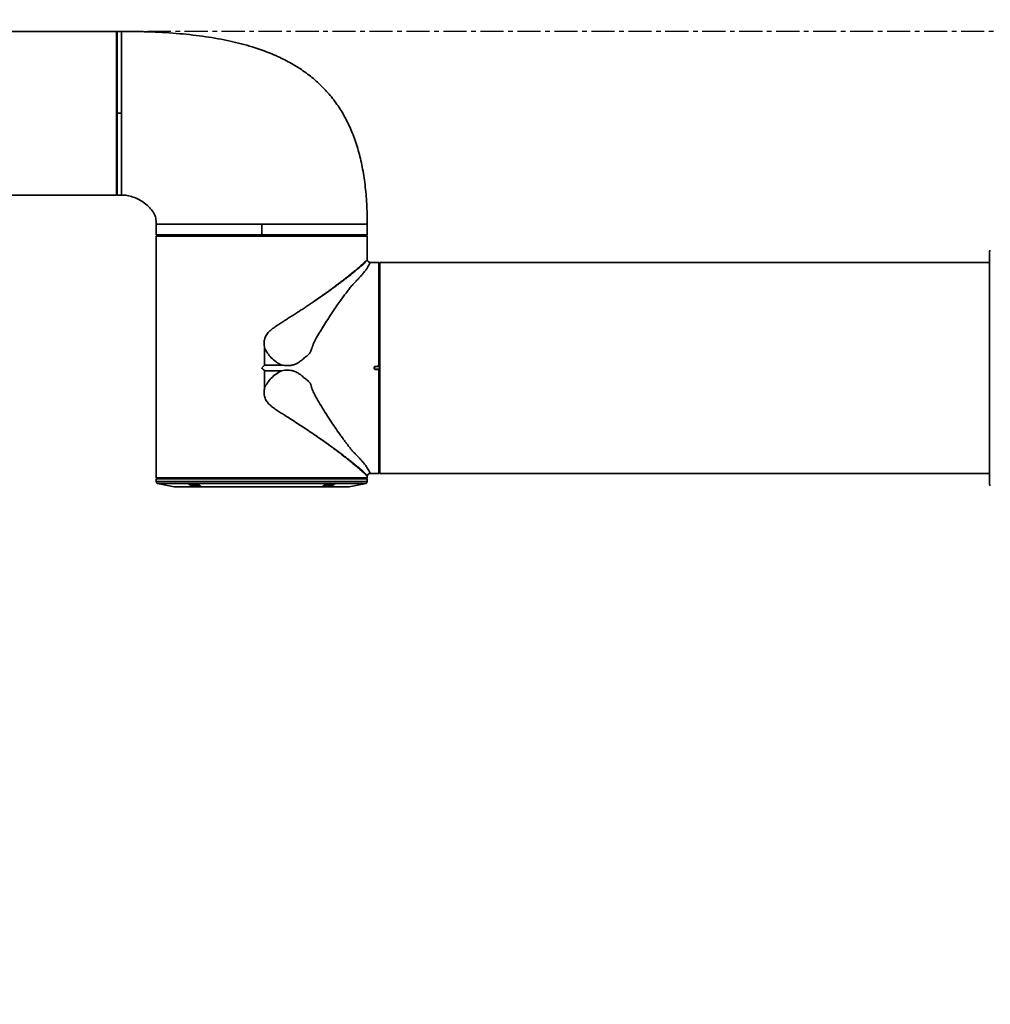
# Model space of a CAD drawing. Header units: millimetres. Extents: x 0 to 420, y 0 to 297.
# Tile 7 of 10: x 259 to 285, y 154 to 181. Entities that reach past the tile are written whole.
import ezdxf

# ---------------------------------------------------------------- set-up
doc = ezdxf.new("R2010")
doc.units = ezdxf.units.MM
doc.linetypes.add('CENTERX2', pattern=[20.32, 12.7, -2.54, 2.54, -2.54])
doc.layers.get('0').update_dxf_attribs({"lineweight": 18})
doc.layers.add('中心线层', color=6, linetype='CENTERX2', lineweight=25)

# ---------------------------------------------------------------- blocks, each defined once
blk = doc.blocks.new('SW_CENTERMARKSYMBOL_5_1')
at = {"layer": '中心线层', "color": 0}
blk.add_line((-1, 0), (-1076.5, 0), dxfattribs=at)
blk = doc.blocks.new('12')
at = {"color": 0, "linetype": 'Continuous', "lineweight": 35}
for p, q in [((-30.04, 0), (-43.345, 0)), ((-30.04, 0), (-30.04, -4.19856)), ((-29.89987, 0), (-30.025, 0)), ((-30.025, -2.25), (-30.025, 0)), ((-29.9, 0), (-29.9, -2.25)), ((-30.025, -0.375), (-30.04, -0.375)), ((-30.025, -2.25), (-29.9, -2.25)), ((-30.025, -4.5), (-30.025, -2.25)), ((-29.9, -2.25), (-29.9, -4.5)), ((-30.04, -3.8738), (-30.025, -3.8738)), ((-30.04, -4.125), (-30.025, -4.125)), ((-30.04, -4.19856), (-30.04, -4.5)), ((-43.345, -4.5), (-30.04, -4.5)), ((-30.025, -4.5), (-29.89987, -4.5)), ((-28.95, -5.29987), (-28.95, -5.46501)), ((-26.05, -5.59), (-26.05, -5.3)), ((-23.15, -5.59), (-23.15, -5.29987)), ((-28.94957, -5.59), (-28.94957, -5.515)), ((-28.92473, -5.60015), (-28.92473, -5.6)), ((-28.92473, -5.6), (-28.8, -5.6)), ((-28.8, -5.59), (-28.8, -5.6)), ((-23.3, -5.6), (-23.3, -5.59)), ((-23.3, -5.6), (-23.17527, -5.6)), ((-23.17527, -5.60015), (-23.17527, -5.6)), ((-28.95, -5.74288), (-28.95, -5.755)), ((-28.95, -5.755), (-28.95, -12.27485)), ((-23.15032, -5.71343), (-23.15032, -5.74288)), ((-23.15, -5.755), (-23.15, -5.75484)), ((-23.15, -6.27588), (-23.15, -5.755)), ((-6.05, -12.44897), (-6.05, -6.05103)), ((-22.83515, -6.35), (-23.07053, -6.35)), ((-22.81015, -6.375), (-22.83515, -6.35)), ((-22.83515, -9.20524), (-22.83515, -6.35)), ((-22.81, -6.375), (-22.81015, -6.375)), ((-22.81015, -6.375), (-22.81015, -9.21065)), ((-22.81, -6.375), (-22.81, -9.21065)), ((-6.05, -6.35), (-22.8, -6.35)), ((-22.8, -12.15), (-22.8, -6.35)), ((-22.8, -6.5), (-22.81, -6.5)), ((-24.59387, -7.40954), (-24.59794, -7.41231)), ((-25.97385, -9.17385), (-25.97385, -8.70235)), ((-25.97385, -9.17385), (-25.50652, -9.17385)), ((-25.50652, -9.32615), (-25.97385, -9.32615)), ((-25.97385, -9.79765), (-25.97385, -9.32615)), ((-22.965, -9.25083), (-22.965, -9.24917)), ((-22.96, -9.25083), (-22.965, -9.25083)), ((-22.96, -9.24917), (-22.96, -9.25083)), ((-22.95509, -9.24917), (-22.96, -9.24917)), ((-22.95509, -9.25083), (-22.96, -9.25083)), ((-22.95509, -9.24917), (-22.95509, -9.25083)), ((-22.92334, -9.21186), (-22.81286, -9.20993)), ((-22.81015, -9.21488), (-22.92334, -9.21686)), ((-22.92334, -9.28314), (-22.81015, -9.28512)), ((-22.81286, -9.29007), (-22.92334, -9.28814)), ((-22.83515, -12.15), (-22.83515, -9.29476)), ((-22.81015, -9.21065), (-22.81015, -9.21488)), ((-22.81, -9.21065), (-22.81015, -9.21065)), ((-22.81015, -9.28512), (-22.81015, -9.21488)), ((-22.81, -9.21488), (-22.81015, -9.21488)), ((-22.81015, -9.28512), (-22.81015, -9.28935)), ((-22.81, -9.28512), (-22.81015, -9.28512)), ((-22.81015, -9.28935), (-22.81015, -12.125)), ((-22.81, -9.28935), (-22.81015, -9.28935)), ((-22.81, -9.21065), (-22.81, -9.21488)), ((-22.81, -9.28512), (-22.81, -9.21488)), ((-22.81, -9.28512), (-22.81, -9.28935)), ((-22.81, -9.28935), (-22.81, -12.125)), ((-24.59905, -11.08693), (-24.59828, -11.08746)), ((-22.8, -11.63157), (-22.81, -11.63157)), ((-23.07053, -12.15), (-22.83515, -12.15)), ((-22.83515, -12.15), (-22.81015, -12.125)), ((-22.81015, -12.125), (-22.81, -12.125)), ((-22.81, -12), (-22.8, -12)), ((-22.8, -12.15), (-6.05, -12.15)), ((-28.95, -12.27485), (-28.925, -12.29985)), ((-28.95, -12.3), (-28.95, -12.37401)), ((-28.95, -12.37401), (-23.99939, -12.37401)), ((-28.925, -12.29985), (-28.925, -12.3)), ((-26.05, -12.29985), (-28.925, -12.29985)), ((-28.90981, -12.42304), (-28.45627, -12.51375)), ((-23.175, -12.29985), (-26.05, -12.29985)), ((-23.99939, -12.37401), (-23.15, -12.37401)), ((-23.64373, -12.51375), (-23.1902, -12.42304)), ((-23.175, -12.29985), (-23.15, -12.27485)), ((-23.175, -12.3), (-23.175, -12.29985)), ((-23.15, -12.27485), (-23.15, -12.22412)), ((-23.15, -12.37401), (-23.15, -12.3)), ((-28.45627, -12.51375), (-24.34851, -12.51375)), ((-28.44647, -12.51472), (-23.65354, -12.51472)), ((-27.74122, -12.4878), (-27.74017, -12.48989)), ((-24.34851, -12.51375), (-23.64373, -12.51375))]:
    blk.add_line(p, q, dxfattribs=at)
for points in [[(-28.94965, -5.62515), (-28.94967, -5.67458), (-28.94968, -5.71343)], [(-23.15035, -5.62515), (-23.16259, -5.62515), (-23.19228, -5.62515), (-23.23925, -5.62515), (-23.30321, -5.62515), (-23.38378, -5.62515), (-23.48046, -5.62515), (-23.59267, -5.62515), (-23.71974, -5.62515), (-23.86089, -5.62515), (-24.01528, -5.62515), (-24.18196, -5.62515), (-24.35994, -5.62515), (-24.54813, -5.62515), (-24.74541, -5.62515), (-24.95056, -5.62515), (-25.16237, -5.62515), (-25.37954, -5.62515), (-25.60076, -5.62515), (-25.8247, -5.62515), (-26.05, -5.62515), (-26.2753, -5.62515), (-26.49924, -5.62515), (-26.72046, -5.62515), (-26.93763, -5.62515), (-27.14944, -5.62515), (-27.3546, -5.62515), (-27.55187, -5.62515), (-27.74006, -5.62515), (-27.91804, -5.62515), (-28.08473, -5.62515), (-28.23911, -5.62515), (-28.38026, -5.62515), (-28.50733, -5.62515), (-28.61955, -5.62515), (-28.71623, -5.62515), (-28.79679, -5.62515), (-28.86075, -5.62515), (-28.90772, -5.62515), (-28.93741, -5.62515), (-28.94965, -5.62515)], [(-28.94957, -5.59), (-28.9358, -5.59), (-28.90275, -5.59), (-28.85063, -5.59), (-28.7798, -5.59), (-28.69073, -5.59), (-28.58401, -5.59), (-28.46037, -5.59), (-28.32061, -5.59), (-28.16569, -5.59), (-27.99663, -5.59), (-27.81456, -5.59), (-27.6207, -5.59), (-27.41634, -5.59), (-27.20285, -5.59), (-26.98167, -5.59), (-26.75425, -5.59), (-26.52213, -5.59), (-26.28686, -5.59), (-26.05, -5.59)], [(-28.94465, -5.62008), (-28.93501, -5.61044), (-28.92743, -5.60286)], [(-23.17527, -5.6), (-23.18757, -5.6), (-23.21811, -5.6), (-23.2667, -5.6), (-23.33303, -5.6), (-23.41667, -5.6), (-23.51709, -5.6), (-23.63366, -5.6), (-23.76562, -5.6), (-23.91214, -5.6), (-24.07229, -5.6), (-24.24504, -5.6), (-24.42929, -5.6), (-24.62388, -5.6), (-24.82755, -5.6), (-25.03901, -5.6), (-25.25691, -5.6), (-25.47987, -5.6), (-25.70646, -5.6), (-25.93525, -5.6), (-26.16476, -5.6), (-26.39354, -5.6), (-26.62013, -5.6), (-26.84309, -5.6), (-27.06099, -5.6), (-27.27245, -5.6), (-27.47612, -5.6), (-27.67071, -5.6), (-27.85496, -5.6), (-28.02771, -5.6), (-28.18786, -5.6), (-28.33438, -5.6), (-28.46634, -5.6), (-28.58291, -5.6), (-28.68334, -5.6), (-28.76698, -5.6), (-28.8333, -5.6), (-28.88189, -5.6), (-28.91243, -5.6), (-28.92473, -5.6)], [(-28.92473, -5.60015), (-28.91243, -5.60015), (-28.88189, -5.60015), (-28.8333, -5.60015), (-28.76698, -5.60015), (-28.68334, -5.60015), (-28.58291, -5.60015), (-28.46634, -5.60015), (-28.33438, -5.60015), (-28.18786, -5.60015), (-28.02771, -5.60015), (-27.85496, -5.60015), (-27.67071, -5.60015), (-27.47612, -5.60015), (-27.27245, -5.60015), (-27.06099, -5.60015), (-26.84309, -5.60015), (-26.62013, -5.60015), (-26.39354, -5.60015), (-26.16476, -5.60015), (-25.93525, -5.60015), (-25.70646, -5.60015), (-25.47987, -5.60015), (-25.25691, -5.60015), (-25.03901, -5.60015), (-24.82755, -5.60015), (-24.62388, -5.60015), (-24.42929, -5.60015), (-24.24504, -5.60015), (-24.07229, -5.60015), (-23.91214, -5.60015), (-23.76562, -5.60015), (-23.63366, -5.60015), (-23.51709, -5.60015), (-23.41667, -5.60015), (-23.33303, -5.60015), (-23.2667, -5.60015), (-23.21811, -5.60015), (-23.18757, -5.60015), (-23.17527, -5.60015)], [(-26.05, -5.6), (-26.27136, -5.6), (-26.49133, -5.6), (-26.7085, -5.6), (-26.92151, -5.6), (-27.12901, -5.6), (-27.32969, -5.6), (-27.52228, -5.6), (-27.70555, -5.6), (-27.87837, -5.6), (-28.03962, -5.6), (-28.18829, -5.6), (-28.32345, -5.6), (-28.44423, -5.6), (-28.54987, -5.6), (-28.63971, -5.6), (-28.71318, -5.6), (-28.76981, -5.6), (-28.80924, -5.6), (-28.83123, -5.6), (-28.83563, -5.6), (-28.82243, -5.6), (-28.8, -5.6)], [(-26.05, -5.59), (-25.82247, -5.59), (-25.59634, -5.59), (-25.37301, -5.59), (-25.15385, -5.59), (-24.94022, -5.59), (-24.73343, -5.59), (-24.53476, -5.59), (-24.34542, -5.59), (-24.1666, -5.59), (-23.99939, -5.59), (-23.84482, -5.59), (-23.70385, -5.59), (-23.57734, -5.59), (-23.46608, -5.59), (-23.37075, -5.59), (-23.29194, -5.59), (-23.23013, -5.59), (-23.18571, -5.59), (-23.15894, -5.59), (-23.15, -5.59)], [(-23.3, -5.6), (-23.27758, -5.6), (-23.26437, -5.6), (-23.26877, -5.6), (-23.29076, -5.6), (-23.3302, -5.6), (-23.38682, -5.6), (-23.46029, -5.6), (-23.55013, -5.6), (-23.65577, -5.6), (-23.77655, -5.6), (-23.91171, -5.6), (-24.06038, -5.6), (-24.22164, -5.6), (-24.39445, -5.6), (-24.57773, -5.6), (-24.77031, -5.6), (-24.97099, -5.6), (-25.17849, -5.6), (-25.3915, -5.6), (-25.60867, -5.6), (-25.82864, -5.6), (-26.05, -5.6)], [(-23.17257, -5.60286), (-23.16292, -5.6125), (-23.15535, -5.62008)], [(-23.15032, -5.71343), (-23.15034, -5.66399), (-23.15035, -5.62515)], [(-22.92343, -9.20679), (-22.87399, -9.20592), (-22.83515, -9.20524)], [(-22.83515, -9.29476), (-22.88458, -9.29389), (-22.92343, -9.29321)], [(-22.83008, -9.21023), (-22.8823, -9.21114), (-22.92334, -9.21186)], [(-22.92334, -9.28814), (-22.87111, -9.28905), (-22.83008, -9.28977)], [(-22.81286, -9.20993), (-22.8225, -9.2101), (-22.83008, -9.21023)], [(-22.83008, -9.28977), (-22.82044, -9.28994), (-22.81286, -9.29007)], [(-28.95, -12.27485), (-28.94106, -12.27485), (-28.9143, -12.27485), (-28.86987, -12.27485), (-28.80806, -12.27485), (-28.72925, -12.27485), (-28.63392, -12.27485), (-28.52266, -12.27485), (-28.39615, -12.27485), (-28.25518, -12.27485), (-28.10061, -12.27485), (-27.9334, -12.27485), (-27.75458, -12.27485), (-27.56525, -12.27485), (-27.36657, -12.27485), (-27.15978, -12.27485), (-26.94615, -12.27485), (-26.72699, -12.27485), (-26.50366, -12.27485), (-26.27753, -12.27485), (-26.05, -12.27485)], [(-28.925, -12.3), (-28.94106, -12.3), (-28.95, -12.3), (-28.94106, -12.3), (-28.9143, -12.3), (-28.86987, -12.3), (-28.80806, -12.3), (-28.72925, -12.3), (-28.63392, -12.3), (-28.52266, -12.3), (-28.39615, -12.3), (-28.25518, -12.3), (-28.10061, -12.3), (-27.9334, -12.3), (-27.75458, -12.3), (-27.56525, -12.3), (-27.36657, -12.3), (-27.15978, -12.3), (-26.94615, -12.3), (-26.72699, -12.3), (-26.50366, -12.3), (-26.27753, -12.3), (-26.05, -12.3), (-25.82247, -12.3), (-25.59634, -12.3), (-25.37301, -12.3), (-25.15385, -12.3), (-24.94022, -12.3), (-24.73343, -12.3), (-24.53476, -12.3), (-24.34542, -12.3), (-24.1666, -12.3), (-23.99939, -12.3)], [(-28.90981, -12.42304), (-28.90099, -12.42304), (-28.8746, -12.42304), (-28.83079, -12.42304), (-28.76984, -12.42304), (-28.69212, -12.42304), (-28.59811, -12.42304), (-28.48839, -12.42304), (-28.36363, -12.42304), (-28.22461, -12.42304), (-28.07219, -12.42304), (-27.90729, -12.42304), (-27.73095, -12.42304), (-27.54425, -12.42304), (-27.34833, -12.42304), (-27.1444, -12.42304), (-26.93373, -12.42304), (-26.71761, -12.42304), (-26.49737, -12.42304), (-26.27438, -12.42304), (-26.05, -12.42304), (-25.82562, -12.42304), (-25.60263, -12.42304), (-25.38239, -12.42304), (-25.16627, -12.42304), (-24.9556, -12.42304), (-24.75168, -12.42304), (-24.55576, -12.42304), (-24.36905, -12.42304), (-24.1927, -12.42304), (-24.02781, -12.42304), (-23.87539, -12.42304), (-23.73637, -12.42304), (-23.61161, -12.42304), (-23.50189, -12.42304), (-23.40788, -12.42304), (-23.33016, -12.42304), (-23.26921, -12.42304), (-23.2254, -12.42304), (-23.19901, -12.42304), (-23.1902, -12.42304)], [(-26.05, -12.27485), (-25.82247, -12.27485), (-25.59634, -12.27485), (-25.37301, -12.27485), (-25.15385, -12.27485), (-24.94022, -12.27485), (-24.73343, -12.27485), (-24.53476, -12.27485), (-24.34542, -12.27485), (-24.1666, -12.27485), (-23.99939, -12.27485), (-23.84482, -12.27485), (-23.70385, -12.27485), (-23.57734, -12.27485), (-23.46608, -12.27485), (-23.37075, -12.27485), (-23.29194, -12.27485), (-23.23013, -12.27485), (-23.18571, -12.27485), (-23.15894, -12.27485), (-23.15, -12.27485)], [(-23.99939, -12.3), (-23.84482, -12.3), (-23.70385, -12.3), (-23.57734, -12.3), (-23.46608, -12.3), (-23.37075, -12.3), (-23.29194, -12.3), (-23.23013, -12.3), (-23.18571, -12.3), (-23.15894, -12.3), (-23.15, -12.3), (-23.15894, -12.3), (-23.175, -12.3)]]:
    blk.add_lwpolyline(points, dxfattribs=at)
at = {"color": 0, "linetype": 'CENTERX2', "lineweight": 18}
blk.add_arc((-0.05, 0), 53.8, 95, 85, dxfattribs=at)
at = {"color": 0, "linetype": 'Continuous', "lineweight": 35}
for centre, radius, start, end in [((-6, -6.05103), 0.05, 124.99202, 180), ((-22.9634, -12.26057), 3.01141, 89.935354, 90.030501), ((-18.95006, -9.14164), 3.9739, 180.939286, 181.012452), ((-18.60542, -9.36423), 4.31859, 178.990468, 179.057794), ((-22.85162, -9.21436), 0.07177, 178.003975, 181.996025), ((-22.85161, -9.28564), 0.07177, 178.004126, 181.995874), ((-28.9, -12.37401), 0.05, 180, 258.690068), ((-23.2, -12.37401), 0.05, 281.309932, 0), ((-28.44646, -12.46472), 0.05, 258.690068, 270), ((-23.65354, -12.46472), 0.05, 270, 281.309932), ((-6, -12.44897), 0.05, 180, 235.00798)]:
    blk.add_arc(centre, radius, start, end, dxfattribs=at)
for points, knots in [([(-29.9, 0), (-29.62431, -0.00273), (-29.09071, -0.00802), (-28.31748, -0.05641), (-27.59833, -0.1377), (-26.93301, -0.25634), (-26.361, -0.40378), (-25.87513, -0.57214), (-25.46591, -0.75204), (-25.08971, -0.95971), (-24.74658, -1.19629), (-24.43665, -1.46284), (-24.16005, -1.76034), (-23.91692, -2.08965), (-23.70728, -2.45157), (-23.53106, -2.84688), (-23.38904, -3.27365), (-23.2801, -3.73216), (-23.20389, -4.22292), (-23.15733, -4.74944), (-23.15249, -5.11257), (-23.15, -5.3)], [0, 0, 0, 0, 0.82716327, 1.60098594, 2.3235513, 2.99769314, 3.62722961, 4.09388784, 4.5392075, 4.96690724, 5.38136801, 5.78759071, 6.1910846, 6.59767733, 7.01327513, 7.44362684, 7.89412216, 8.36093651, 8.85606798, 9.38317467, 9.9454645, 9.9454645, 9.9454645, 9.9454645]), ([(-29.9, -4.5), (-29.8498, -4.50175), (-29.74336, -4.50545), (-29.58252, -4.55194), (-29.41967, -4.62248), (-29.26505, -4.71867), (-29.12836, -4.8366), (-29.02143, -4.97441), (-28.94986, -5.13194), (-28.94995, -5.244), (-28.95, -5.3)], [0, 0, 0, 0, 0.15039578, 0.31887227, 0.49872167, 0.68257335, 0.86375675, 1.03774954, 1.20438901, 1.37086718, 1.37086718, 1.37086718, 1.37086718]), ([(-28.95, -5.3), (-28.94521, -5.3), (-28.93563, -5.3), (-28.8586, -5.3), (-28.73707, -5.3), (-28.56861, -5.3), (-28.35732, -5.3), (-28.10647, -5.3), (-27.82046, -5.3), (-27.50415, -5.3), (-27.16296, -5.3), (-26.80272, -5.3), (-26.42961, -5.3), (-26.17654, -5.3), (-26.05, -5.3)], [0, 0, 0, 0, 0.24166666, 0.48333321, 0.72499956, 0.96666652, 1.20833261, 1.44999962, 1.69166668, 1.9333325, 2.17499862, 2.41666572, 2.65833228, 2.89999843, 2.89999843, 2.89999843, 2.89999843]), ([(-26.05, -5.3), (-25.92347, -5.3), (-25.67039, -5.3), (-25.29728, -5.3), (-24.93704, -5.3), (-24.59585, -5.3), (-24.27954, -5.3), (-23.99353, -5.3), (-23.74268, -5.3), (-23.53139, -5.3), (-23.36293, -5.3), (-23.2414, -5.3), (-23.16437, -5.3), (-23.15479, -5.3), (-23.15, -5.3)], [0, 0, 0, 0, 0.24166815, 0.48333482, 0.72500113, 0.96666735, 1.20833408, 1.45000124, 1.69166773, 1.93333445, 2.17500152, 2.41666798, 2.65833464, 2.90000141, 2.90000141, 2.90000141, 2.90000141]), ([(-28.94957, -5.515), (-28.94958, -5.50935), (-28.94961, -5.50018), (-28.94969, -5.48832), (-28.94979, -5.47933), (-28.94988, -5.47216), (-28.94996, -5.46685), (-28.95, -5.46404), (-28.95, -5.465), (-28.95, -5.46501)], [0, 0, 0, 0, 0.0107771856, 0.0174649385, 0.0250047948, 0.0325369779, 0.0392186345, 0.0499864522, 0.0500086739, 0.0500086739, 0.0500086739, 0.0500086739]), ([(-28.94965, -5.62515), (-28.94963, -5.62512), (-28.94959, -5.62506), (-28.94905, -5.6245), (-28.94795, -5.62339), (-28.94635, -5.62178), (-28.94522, -5.62064), (-28.94465, -5.62008)], [0, 0, 0, 0, 0.00089218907, 0.00178687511, 0.0035615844, 0.00534083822, 0.00712400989, 0.00712400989, 0.00712400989, 0.00712400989]), ([(-28.92743, -5.60286), (-28.92688, -5.60231), (-28.92595, -5.60139), (-28.92509, -5.60051), (-28.92473, -5.60015)], [0, 0, 0, 0, 0.00225466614, 0.00382539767, 0.00382539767, 0.00382539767, 0.00382539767]), ([(-28.92473, -5.6), (-28.92436, -5.6), (-28.9236, -5.6), (-28.92264, -5.6), (-28.92248, -5.6), (-28.92239, -5.6)], [0, 0, 0, 0, 0.00064870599, 0.00131949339, 0.00234544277, 0.00234544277, 0.00234544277, 0.00234544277]), ([(-28.92239, -5.6), (-28.92242, -5.6), (-28.9225, -5.6), (-28.92321, -5.6), (-28.92416, -5.6), (-28.92473, -5.6)], [0, 0, 0, 0, 0.00064921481, 0.00131927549, 0.00234544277, 0.00234544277, 0.00234544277, 0.00234544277]), ([(-23.17527, -5.6), (-23.17564, -5.6), (-23.1764, -5.6), (-23.17736, -5.6), (-23.17752, -5.6), (-23.17762, -5.6)], [0, 0, 0, 0, 0.00064947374, 0.00132011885, 0.00234693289, 0.00234693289, 0.00234693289, 0.00234693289]), ([(-23.17762, -5.6), (-23.17758, -5.6), (-23.1775, -5.6), (-23.17679, -5.6), (-23.17584, -5.6), (-23.17527, -5.6)], [0, 0, 0, 0, 0.00064961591, 0.00132037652, 0.00234693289, 0.00234693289, 0.00234693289, 0.00234693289]), ([(-23.17527, -5.60015), (-23.17491, -5.60051), (-23.17405, -5.60139), (-23.17312, -5.60231), (-23.17257, -5.60286)], [0, 0, 0, 0, 0.00157172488, 0.00382538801, 0.00382538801, 0.00382538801, 0.00382538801]), ([(-23.15535, -5.62008), (-23.15476, -5.62066), (-23.15363, -5.6218), (-23.15229, -5.62314), (-23.15139, -5.62406), (-23.15082, -5.62464), (-23.15041, -5.62507), (-23.15037, -5.62512), (-23.15035, -5.62515)], [0, 0, 0, 0, 0.00184187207, 0.0035530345, 0.00447394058, 0.00535493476, 0.00626886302, 0.00712403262, 0.00712403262, 0.00712403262, 0.00712403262]), ([(-28.94968, -5.71343), (-28.94969, -5.71891), (-28.94971, -5.72986), (-28.94984, -5.74359), (-28.94997, -5.75314), (-28.94999, -5.75438), (-28.95, -5.755)], [0, 0, 0, 0, 0.0104248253, 0.0207928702, 0.0311806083, 0.0415766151, 0.0415766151, 0.0415766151, 0.0415766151]), ([(-23.15, -5.755), (-23.15001, -5.75436), (-23.15003, -5.75308), (-23.15016, -5.74356), (-23.15029, -5.72985), (-23.15031, -5.7189), (-23.15032, -5.71343)], [0, 0, 0, 0, 0.010425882, 0.0207940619, 0.031181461, 0.0415766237, 0.0415766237, 0.0415766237, 0.0415766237]), ([(-23.07053, -6.35), (-23.07121, -6.35172), (-23.07258, -6.35515), (-23.08344, -6.38255), (-23.10398, -6.42588), (-23.13828, -6.48576), (-23.18878, -6.5607), (-23.24765, -6.63612), (-23.30782, -6.70652), (-23.36319, -6.76783), (-23.42429, -6.83283), (-23.49159, -6.90003), (-23.56458, -6.97668), (-23.63546, -7.06628), (-23.71305, -7.16639), (-23.7922, -7.27238), (-23.88149, -7.39499), (-23.98189, -7.53721), (-24.09319, -7.6999), (-24.20824, -7.873), (-24.32224, -8.0522), (-24.43423, -8.23413), (-24.53152, -8.40357), (-24.62237, -8.5611), (-24.66773, -8.69227), (-24.70074, -8.79917), (-24.74032, -8.85807), (-24.77964, -8.89859), (-24.81231, -8.92608), (-24.84906, -8.94864), (-24.88547, -8.98024), (-24.92534, -9.01499), (-24.96931, -9.0514), (-25.02228, -9.09087), (-25.08683, -9.1307), (-25.16632, -9.16387), (-25.25056, -9.18221), (-25.36467, -9.19001), (-25.44989, -9.1803), (-25.50652, -9.17385)], [0, 0, 0, 0, 0.16375913, 0.32614881, 0.4865085, 0.65153594, 0.81107449, 0.9713969, 1.06713835, 1.1644544, 1.26195288, 1.36022942, 1.45742156, 1.5784985, 1.69938761, 1.81753169, 1.94157641, 2.10185906, 2.26355515, 2.42937187, 2.60069396, 2.76007649, 2.91770181, 3.04015141, 3.16209115, 3.22275432, 3.2838745, 3.31388838, 3.34509191, 3.37599822, 3.40687164, 3.4491461, 3.49046205, 3.5301734, 3.59178479, 3.65376574, 3.71512437, 3.77707339, 3.89978494, 3.89978494, 3.89978494, 3.89978494]), ([(-24.59387, -7.40954), (-24.54088, -7.37294), (-24.44037, -7.30351), (-24.29477, -7.19998), (-24.15843, -7.10115), (-24.02259, -7.00029), (-23.89397, -6.90271), (-23.77295, -6.80883), (-23.66556, -6.72361), (-23.55501, -6.634), (-23.44495, -6.5426), (-23.34118, -6.45368), (-23.25747, -6.37981), (-23.19583, -6.32345), (-23.15704, -6.2844), (-23.15239, -6.27867), (-23.15013, -6.27588)], [0, 0, 0, 0, 0.12119137, 0.22986809, 0.34842219, 0.45984479, 0.58348134, 0.70130952, 0.81338553, 0.91977304, 1.07505363, 1.22776142, 1.37955904, 1.53371891, 1.69005687, 1.83762473, 1.83762473, 1.83762473, 1.83762473]), ([(-23.15093, -6.27858), (-23.15248, -6.28097), (-23.15608, -6.28651), (-23.16848, -6.30422), (-23.18657, -6.32666), (-23.20821, -6.35037), (-23.23566, -6.3777), (-23.26652, -6.40637), (-23.30268, -6.43859), (-23.34676, -6.47682), (-23.39458, -6.5173), (-23.444, -6.55833), (-23.49282, -6.59835), (-23.56342, -6.6554), (-23.65998, -6.73204), (-23.77931, -6.82457), (-23.90726, -6.92152), (-24.05069, -7.02795), (-24.21594, -7.14754), (-24.40086, -7.27808), (-24.53038, -7.3663), (-24.59387, -7.40954)], [0, 0, 0, 0, 0.06991261, 0.16196422, 0.23035936, 0.30443957, 0.3757057, 0.44917476, 0.51107016, 0.58793954, 0.68018349, 0.7342481, 0.79971769, 0.87683593, 1.00047912, 1.1352864, 1.25630272, 1.37851832, 1.53435911, 1.68895827, 1.83761537, 1.83761537, 1.83761537, 1.83761537]), ([(-23.14996, -6.276), (-23.15001, -6.2761), (-23.1501, -6.27631), (-23.15065, -6.27783), (-23.15093, -6.27858)], [0, 0, 0, 0, 0.00139624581, 0.00275559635, 0.00275559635, 0.00275559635, 0.00275559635]), ([(-23.14996, -6.276), (-23.14751, -6.28558), (-23.14264, -6.30455), (-23.12416, -6.32777), (-23.09963, -6.34455), (-23.08032, -6.34817), (-23.07053, -6.35)], [0, 0, 0, 0, 0.02945335, 0.058295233, 0.08713393, 0.116804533, 0.116804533, 0.116804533, 0.116804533]), ([(-24.59794, -7.41231), (-24.62798, -7.43282), (-24.68926, -7.47467), (-24.78515, -7.53906), (-24.88631, -7.60619), (-24.98699, -7.67218), (-25.09132, -7.73989), (-25.20121, -7.81044), (-25.30954, -7.87922), (-25.40976, -7.94253), (-25.49682, -7.99777), (-25.58303, -8.05364), (-25.66745, -8.11032), (-25.74995, -8.1695), (-25.8189, -8.22531), (-25.87351, -8.2787), (-25.92797, -8.34508), (-25.97439, -8.44433), (-25.98683, -8.5741), (-25.97818, -8.65958), (-25.97385, -8.70235)], [0, 0, 0, 0, 0.11703907, 0.23879035, 0.36525489, 0.49643483, 0.610305, 0.74521978, 0.89158958, 0.99501608, 1.09809802, 1.19694926, 1.29795248, 1.39681809, 1.49433765, 1.55693199, 1.61949362, 1.74429958, 1.86939247, 1.99470788, 1.99470788, 1.99470788, 1.99470788]), ([(-25.97385, -8.70235), (-25.94784, -8.74965), (-25.89514, -8.84548), (-25.78723, -8.97285), (-25.65897, -9.0876), (-25.5579, -9.14478), (-25.50652, -9.17385)], [0, 0, 0, 0, 0.161682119, 0.327566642, 0.498489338, 0.675220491, 0.675220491, 0.675220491, 0.675220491]), ([(-26.05, -9.25), (-26.03578, -9.23578), (-26.0104, -9.2104), (-25.98502, -9.18502), (-25.97385, -9.17385)], [0, 0, 0, 0, 0.060312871, 0.107696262, 0.107696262, 0.107696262, 0.107696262]), ([(-25.97385, -9.32615), (-25.98806, -9.31194), (-26.01345, -9.28656), (-26.03883, -9.26117), (-26.05, -9.25)], [0, 0, 0, 0, 0.060308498, 0.107695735, 0.107695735, 0.107695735, 0.107695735]), ([(-25.50652, -9.32615), (-25.55782, -9.35518), (-25.6588, -9.4123), (-25.78703, -9.52694), (-25.89503, -9.65435), (-25.94779, -9.75028), (-25.97385, -9.79765)], [0, 0, 0, 0, 0.176476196, 0.347312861, 0.513283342, 0.67521954, 0.67521954, 0.67521954, 0.67521954]), ([(-25.50652, -9.32615), (-25.47629, -9.32235), (-25.41891, -9.31512), (-25.33214, -9.31231), (-25.24711, -9.31817), (-25.15339, -9.33932), (-25.05764, -9.38414), (-24.9631, -9.4505), (-24.88618, -9.52357), (-24.80625, -9.57693), (-24.74363, -9.63541), (-24.687, -9.72318), (-24.66825, -9.84478), (-24.60165, -9.96754), (-24.51841, -10.12352), (-24.40898, -10.30698), (-24.27397, -10.52543), (-24.13844, -10.73311), (-24.00318, -10.93229), (-23.8956, -11.08532), (-23.8093, -11.20425), (-23.74624, -11.28925), (-23.68413, -11.37132), (-23.62243, -11.4501), (-23.56096, -11.5269), (-23.49439, -11.59729), (-23.4273, -11.66403), (-23.36614, -11.72898), (-23.31033, -11.79062), (-23.24945, -11.86167), (-23.18997, -11.93763), (-23.13907, -12.01302), (-23.09863, -12.08317), (-23.07478, -12.13846), (-23.07194, -12.14615), (-23.07053, -12.15)], [0, 0, 0, 0, 0.06575529, 0.12480177, 0.18713915, 0.24932159, 0.33110931, 0.41356546, 0.49788242, 0.55984419, 0.62094335, 0.68241098, 0.78300139, 0.88551628, 0.98796001, 1.17664139, 1.36587972, 1.57914722, 1.76377294, 1.95627205, 2.05627351, 2.15239682, 2.24364442, 2.34363278, 2.43989644, 2.53626947, 2.63344882, 2.73062975, 2.82851666, 2.92480179, 3.08627868, 3.24601628, 3.41032884, 3.65523385, 3.90022359, 3.90022359, 3.90022359, 3.90022359]), ([(-22.965, -9.24917), (-22.96438, -9.24368), (-22.96314, -9.23271), (-22.95359, -9.2188), (-22.93986, -9.209), (-22.92891, -9.20753), (-22.92343, -9.20679)], [0, 0, 0, 0, 0.0164018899, 0.0327913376, 0.049148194, 0.0655964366, 0.0655964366, 0.0655964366, 0.0655964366]), ([(-22.92343, -9.29321), (-22.9289, -9.29249), (-22.93985, -9.29105), (-22.95356, -9.28123), (-22.96308, -9.2673), (-22.96436, -9.25633), (-22.965, -9.25083)], [0, 0, 0, 0, 0.0164007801, 0.0327893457, 0.049147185, 0.0655963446, 0.0655963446, 0.0655963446, 0.0655963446]), ([(-22.92334, -9.21186), (-22.92816, -9.21249), (-22.93781, -9.21376), (-22.94991, -9.22242), (-22.95836, -9.23466), (-22.95945, -9.24433), (-22.96, -9.24917)], [0, 0, 0, 0, 0.0144507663, 0.0289024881, 0.0433546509, 0.0578059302, 0.0578059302, 0.0578059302, 0.0578059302]), ([(-22.96, -9.25083), (-22.95938, -9.25557), (-22.95815, -9.26504), (-22.9532, -9.2742), (-22.94929, -9.27699), (-22.94929, -9.27699)], [0, 0, 0, 0, 0.0144945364, 0.0289893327, 0.0290022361, 0.0290022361, 0.0290022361, 0.0290022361]), ([(-22.92334, -9.21686), (-22.92786, -9.2175), (-22.93726, -9.21882), (-22.94788, -9.22756), (-22.95405, -9.23834), (-22.95475, -9.24565), (-22.95509, -9.24917)], [0, 0, 0, 0, 0.0135411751, 0.0281543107, 0.0395250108, 0.0500615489, 0.0500615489, 0.0500615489, 0.0500615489]), ([(-22.95509, -9.25083), (-22.95453, -9.25536), (-22.95337, -9.26479), (-22.94482, -9.27555), (-22.93415, -9.28192), (-22.92685, -9.28274), (-22.92334, -9.28314)], [0, 0, 0, 0, 0.0135393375, 0.0281518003, 0.0395241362, 0.0500608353, 0.0500608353, 0.0500608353, 0.0500608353]), ([(-22.94929, -9.27699), (-22.94552, -9.28013), (-22.93796, -9.28639), (-22.92821, -9.28756), (-22.92334, -9.28814)], [0, 0, 0, 0, 0.0144232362, 0.028857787, 0.028857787, 0.028857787, 0.028857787]), ([(-22.83008, -9.21023), (-22.83066, -9.21019), (-22.8318, -9.2101), (-22.83314, -9.20933), (-22.83406, -9.20841), (-22.83464, -9.20749), (-22.83507, -9.20643), (-22.83512, -9.20563), (-22.83515, -9.20524)], [0, 0, 0, 0, 0.0020450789, 0.00394502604, 0.00496800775, 0.00594627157, 0.00696103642, 0.00791058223, 0.00791058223, 0.00791058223, 0.00791058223]), ([(-22.83515, -9.29476), (-22.83512, -9.29436), (-22.83506, -9.29355), (-22.8345, -9.29211), (-22.83339, -9.2908), (-22.83178, -9.2899), (-22.83064, -9.28981), (-22.83008, -9.28977)], [0, 0, 0, 0, 0.00099110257, 0.00198405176, 0.00395571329, 0.00593070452, 0.00791019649, 0.00791019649, 0.00791019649, 0.00791019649]), ([(-22.81015, -9.21065), (-22.81051, -9.21046), (-22.81139, -9.21002), (-22.81232, -9.20997), (-22.81286, -9.20993)], [0, 0, 0, 0, 0.00116337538, 0.00283279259, 0.00283279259, 0.00283279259, 0.00283279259]), ([(-22.81286, -9.29007), (-22.81232, -9.29004), (-22.81139, -9.28998), (-22.81051, -9.28954), (-22.81015, -9.28935)], [0, 0, 0, 0, 0.00166950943, 0.00283311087, 0.00283311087, 0.00283311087, 0.00283311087]), ([(-25.97385, -9.79765), (-25.97821, -9.84038), (-25.98692, -9.92575), (-25.97616, -10.03382), (-25.94725, -10.11494), (-25.90395, -10.18925), (-25.82944, -10.26767), (-25.72849, -10.34701), (-25.62305, -10.42005), (-25.51621, -10.48992), (-25.39168, -10.56895), (-25.24036, -10.66448), (-25.07242, -10.7721), (-24.90409, -10.88196), (-24.74823, -10.98532), (-24.64777, -11.05375), (-24.59905, -11.08693)], [0, 0, 0, 0, 0.12520203, 0.25011698, 0.31240975, 0.3751054, 0.49961617, 0.62501259, 0.75036975, 0.87560635, 1.00090944, 1.18695062, 1.40946036, 1.6034338, 1.80432775, 1.99345869, 1.99345869, 1.99345869, 1.99345869]), ([(-24.59828, -11.08746), (-24.55216, -11.11878), (-24.45279, -11.18627), (-24.34312, -11.26279), (-24.26467, -11.31823), (-24.22156, -11.3489), (-24.17774, -11.38027), (-24.1333, -11.4123), (-24.08834, -11.44494), (-24.01103, -11.50145), (-23.91157, -11.57527), (-23.80072, -11.65925), (-23.72426, -11.71818), (-23.67376, -11.75754), (-23.64269, -11.7819), (-23.61612, -11.80286), (-23.59377, -11.82057), (-23.57541, -11.83519), (-23.54239, -11.86159), (-23.49841, -11.89709), (-23.44779, -11.93854), (-23.39724, -11.98047), (-23.34878, -12.02145), (-23.30438, -12.05992), (-23.2657, -12.09434), (-23.23046, -12.12714), (-23.19889, -12.15931), (-23.17403, -12.18819), (-23.15738, -12.2115), (-23.15295, -12.21832), (-23.15093, -12.22142)], [0, 0, 0, 0, 0.10765629, 0.23194822, 0.26720176, 0.30355607, 0.34099953, 0.37952033, 0.41910381, 0.45973696, 0.58704188, 0.6959741, 0.78692425, 0.82578155, 0.86028785, 0.89048566, 0.91641395, 0.93810585, 0.95559071, 1.03534334, 1.10289838, 1.15851802, 1.25114887, 1.32829442, 1.39035993, 1.47718583, 1.56629447, 1.65543179, 1.75754728, 1.84294945, 1.84294945, 1.84294945, 1.84294945]), ([(-23.15013, -12.22412), (-23.15009, -12.22417), (-23.14604, -12.22865), (-23.16054, -12.2116), (-23.19599, -12.17655), (-23.25419, -12.12329), (-23.32219, -12.06297), (-23.39447, -12.00057), (-23.47784, -11.92998), (-23.56291, -11.85966), (-23.64814, -11.79051), (-23.73085, -11.72447), (-23.82225, -11.65278), (-23.92271, -11.57543), (-24.04928, -11.4797), (-24.20517, -11.3645), (-24.39374, -11.22898), (-24.52926, -11.13521), (-24.59828, -11.08746)], [0, 0, 0, 0, 0.00156832, 0.1507413, 0.30742127, 0.46181086, 0.57691771, 0.69202783, 0.80463711, 0.92225994, 1.00670667, 1.0949517, 1.18702883, 1.28296935, 1.38279976, 1.53236943, 1.68497266, 1.84333136, 1.84333136, 1.84333136, 1.84333136]), ([(-23.14996, -12.224), (-23.14751, -12.21442), (-23.14264, -12.19545), (-23.12416, -12.17223), (-23.09963, -12.15545), (-23.08032, -12.15183), (-23.07053, -12.15)], [0, 0, 0, 0, 0.02945406, 0.058295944, 0.087134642, 0.116805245, 0.116805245, 0.116805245, 0.116805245]), ([(-28.00794, -12.47191), (-28.00249, -12.47347), (-27.98606, -12.47817), (-27.94966, -12.4865), (-27.89825, -12.49576), (-27.84354, -12.50293), (-27.79471, -12.50665), (-27.75707, -12.50653), (-27.7342, -12.50274), (-27.72815, -12.49578), (-27.73974, -12.48641), (-27.76299, -12.47771), (-27.79276, -12.46943), (-27.82879, -12.46134), (-27.88027, -12.45268), (-27.93487, -12.44619), (-27.98374, -12.44287), (-28.02152, -12.44294), (-28.04462, -12.4463), (-28.05051, -12.45262), (-28.0396, -12.46138), (-28.0186, -12.46837), (-28.00794, -12.47191)], [0, 0, 0, 0, 0.015670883, 0.047272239, 0.08352166, 0.119358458, 0.154484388, 0.188966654, 0.223195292, 0.257671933, 0.292765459, 0.328744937, 0.34441619, 0.37601784, 0.412168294, 0.447850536, 0.482909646, 0.517474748, 0.55185323, 0.586408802, 0.62143816, 0.657527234, 0.657527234, 0.657527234, 0.657527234]), ([(-27.73906, -12.49209), (-27.74225, -12.49424), (-27.74855, -12.49849), (-27.77835, -12.50049), (-27.81862, -12.49888), (-27.86646, -12.49372), (-27.91679, -12.48571), (-27.9611, -12.47642), (-27.98752, -12.46941), (-28.00395, -12.46437), (-28.01971, -12.45894), (-28.03588, -12.45168), (-28.03653, -12.44745), (-28.03682, -12.44555)], [0, 0, 0, 0, 0.034421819, 0.068037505, 0.101081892, 0.134074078, 0.167539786, 0.201760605, 0.229021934, 0.235073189, 0.250914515, 0.282884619, 0.309070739, 0.309070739, 0.309070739, 0.309070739]), ([(-24.32267, -12.50644), (-24.31678, -12.50636), (-24.29901, -12.50613), (-24.26134, -12.50335), (-24.21029, -12.49703), (-24.15742, -12.48796), (-24.10988, -12.47738), (-24.07333, -12.46648), (-24.05257, -12.45657), (-24.0503, -12.4488), (-24.06615, -12.44407), (-24.09158, -12.4428), (-24.12243, -12.44338), (-24.15982, -12.44575), (-24.21109, -12.45151), (-24.26397, -12.45994), (-24.31141, -12.47014), (-24.34784, -12.48109), (-24.36866, -12.49151), (-24.37077, -12.49993), (-24.35557, -12.50544), (-24.33331, -12.50611), (-24.32267, -12.50644)], [0, 0, 0, 0, 0.015678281, 0.047322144, 0.081741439, 0.11672451, 0.152408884, 0.188597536, 0.224874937, 0.260809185, 0.296148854, 0.328729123, 0.344406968, 0.376048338, 0.410562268, 0.445502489, 0.481039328, 0.517108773, 0.553408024, 0.58948801, 0.624955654, 0.657458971, 0.657458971, 0.657458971, 0.657458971]), ([(-24.06202, -12.44541), (-24.06186, -12.44554), (-24.05917, -12.44766), (-24.0695, -12.45418), (-24.0937, -12.46422), (-24.13356, -12.47526), (-24.18237, -12.48559), (-24.23474, -12.49392), (-24.28174, -12.49886), (-24.31381, -12.50016), (-24.33859, -12.49946), (-24.35751, -12.49679), (-24.35989, -12.49226), (-24.36106, -12.49003)], [0, 0, 0, 0, 0.002159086, 0.035340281, 0.069170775, 0.103566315, 0.138186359, 0.172535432, 0.206199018, 0.234695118, 0.25026671, 0.281724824, 0.312322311, 0.312322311, 0.312322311, 0.312322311]), ([(-23.15093, -12.22142), (-23.15065, -12.22217), (-23.1501, -12.22369), (-23.15001, -12.2239), (-23.14996, -12.224)], [0, 0, 0, 0, 0.00135967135, 0.00275629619, 0.00275629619, 0.00275629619, 0.00275629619])]:
    blk.add_open_spline(points, degree=3, knots=knots, dxfattribs=at)
at = {"layer": '中心线层', "color": 0, "xscale": 0.05, "yscale": 0.05, "zscale": 0.05}
blk.add_blockref('SW_CENTERMARKSYMBOL_5_1', (-0.05, 0), dxfattribs=at)

msp = doc.modelspace()

# ---------------------------------------------------------------- block references
msp.add_blockref('12', (291.392, 181.077))

doc.saveas('drawing.dxf')
